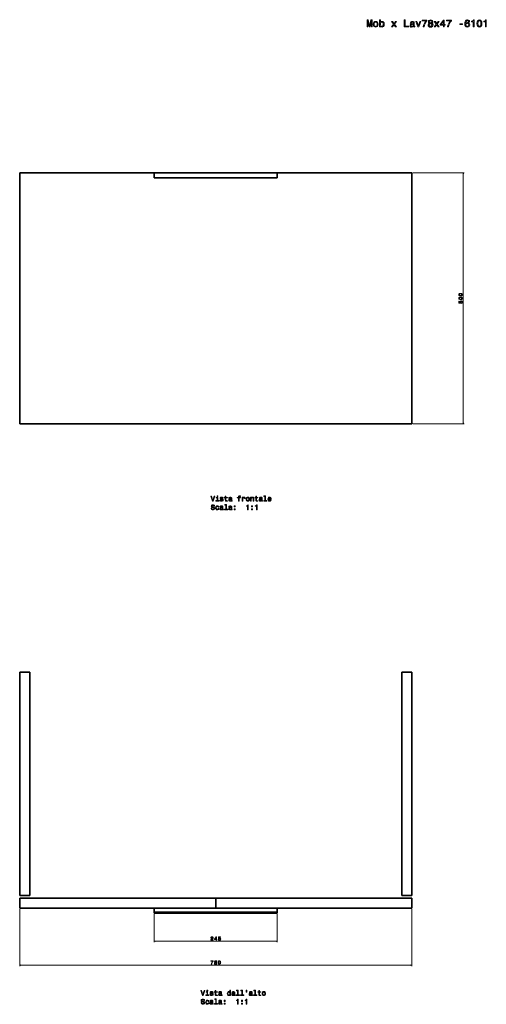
# Model space of a CAD drawing. Extents: x 198 to 2187, y -73 to 1888.
# Tile 1 of 2: x 198 to 1126, y -73 to 1888. Entities that reach past the tile are written whole.
import ezdxf

# ---------------------------------------------------------------- set-up
doc = ezdxf.new("R2010")
doc.units = 0

msp = doc.modelspace()

# ---------------------------------------------------------------- linework, layer by layer
at = {"color": 7, "lineweight": 35}
for p, q in [((587.5, 1583.2), (197.5, 1583.2)), ((587.5, 1583.2), (197.5, 1583.2)), ((197.5, 1583.2), (197.5, 1083.2)), ((197.5, 1083.2), (197.5, 1583.2)), ((197.5, 1583.2), (587.5, 1583.2)), ((197.5, 1583.2), (217.5, 1583.2)), ((217.5, 1583.2), (197.5, 1583.2)), ((710, 1583.2), (465, 1583.2)), ((465, 1583.2), (710, 1583.2)), ((710, 1583.2), (465, 1583.2)), ((465, 1573.2), (710, 1573.2)), ((710, 1573.2), (465, 1573.2)), ((977.5, 1583.2), (587.5, 1583.2)), ((977.5, 1583.2), (587.5, 1583.2)), ((587.5, 1583.2), (977.5, 1583.2)), ((957.5, 1583.2), (977.5, 1583.2)), ((977.5, 1583.2), (957.5, 1583.2)), ((977.5, 1083.2), (977.5, 1583.2)), ((977.5, 1083.2), (977.5, 1583.2)), ((977.5, 1583.2), (977.5, 1083.2)), ((977.5, 1583.2), (977.5, 1083.2)), ((977.5, 1083.2), (977.5, 1583.2)), ((587.5, 1083.2), (197.5, 1083.2)), ((197.5, 1083.2), (587.5, 1083.2)), ((977.5, 1083.2), (587.5, 1083.2)), ((587.5, 1083.2), (977.5, 1083.2)), ((197.5, 588.6), (197.5, 143.6)), ((197.5, 143.6), (197.5, 588.6)), ((197.5, 588.6), (217.5, 588.6)), ((217.5, 588.6), (197.5, 588.6)), ((217.5, 143.6), (217.5, 588.6)), ((217.5, 143.6), (217.5, 588.6)), ((217.5, 588.6), (217.5, 143.6)), ((957.5, 588.6), (957.5, 143.6)), ((957.5, 143.6), (957.5, 588.6)), ((957.5, 588.6), (977.5, 588.6)), ((977.5, 588.6), (957.5, 588.6)), ((977.5, 143.6), (977.5, 588.6)), ((977.5, 143.6), (977.5, 588.6)), ((977.5, 588.6), (977.5, 143.6)), ((197.5, 143.6), (217.5, 143.6)), ((197.5, 143.6), (217.5, 143.6)), ((217.5, 143.6), (197.5, 143.6)), ((197.5, 138.6), (197.5, 118.6)), ((587.5, 138.6), (197.5, 138.6)), ((197.5, 138.6), (587.5, 138.6)), ((197.5, 118.6), (197.5, 138.6)), ((977.5, 138.6), (587.5, 138.6)), ((587.5, 138.6), (587.5, 118.6)), ((587.5, 138.6), (977.5, 138.6)), ((587.5, 118.6), (587.5, 138.6)), ((957.5, 143.6), (977.5, 143.6)), ((957.5, 143.6), (977.5, 143.6)), ((977.5, 143.6), (957.5, 143.6)), ((977.5, 118.6), (977.5, 138.6)), ((977.5, 118.6), (977.5, 138.6)), ((977.5, 138.6), (977.5, 118.6)), ((197.5, 118.6), (465, 118.6)), ((197.5, 118.6), (587.5, 118.6)), ((587.5, 118.6), (197.5, 118.6)), ((710, 118.6), (465, 118.6)), ((465, 118.6), (710, 118.6)), ((587.5, 118.6), (977.5, 118.6)), ((977.5, 118.6), (587.5, 118.6)), ((710, 118.6), (977.5, 118.6)), ((710, 110.6), (465, 110.6)), ((465, 110.6), (710, 110.6)), ((710, 108.6), (465, 108.6)), ((465, 108.6), (710, 108.6)), ((465, 108.6), (710, 108.6))]:
    msp.add_line(p, q, dxfattribs=at)
at = {"color": 7, "lineweight": 35, "ltscale": 0.25}
for p, q in [((465, 1573.2), (465, 1583.2)), ((465, 1583.2), (465, 1573.2)), ((710, 1583.2), (710, 1573.2)), ((710, 1573.2), (710, 1583.2)), ((710, 108.6), (710, 118.6))]:
    msp.add_line(p, q, dxfattribs=at)
at = {"color": 7, "lineweight": 35, "ltscale": 0.05}
for p, q in [((710, 1581.2), (710, 1583.2)), ((465, 108.6), (465, 110.6)), ((465, 110.6), (465, 108.6)), ((710, 110.6), (710, 108.6)), ((710, 108.6), (710, 110.6))]:
    msp.add_line(p, q, dxfattribs=at)
at = {"color": 7, "lineweight": 35, "ltscale": 0.2}
for p, q in [((710, 1573.2), (710, 1581.2)), ((465, 110.6), (465, 118.6)), ((465, 118.6), (465, 110.6)), ((710, 118.6), (710, 110.6)), ((710, 110.6), (710, 118.6))]:
    msp.add_line(p, q, dxfattribs=at)
at = {"color": 7, "lineweight": 13}
for p, q in [((979.5, 1583.2), (1082.1, 1583.2)), ((1080.1, 1583.2), (1080.1, 1083.2)), ((979.5, 1083.2), (1082.1, 1083.2)), ((197.5, 116.6), (197.5, 3)), ((465, 106.6), (465, 50.6)), ((710, 106.6), (710, 50.6)), ((977.5, 116.6), (977.5, 3)), ((465, 52.6), (710, 52.6)), ((197.5, 5), (977.5, 5))]:
    msp.add_line(p, q, dxfattribs=at)
for points in [[(888.6, 1873.8), (890.1, 1873.8), (890.1, 1886.5), (892.7, 1873.8), (894.5, 1873.8), (897.1, 1886.5), (897.1, 1873.8), (898.6, 1873.8), (898.6, 1887.8), (896.2, 1887.8), (893.6, 1875.5), (891, 1887.8), (888.6, 1887.8)], [(901, 1879.2), (901.4, 1876.7), (902.3, 1874.9), (903.8, 1873.8), (905.7, 1873.4), (907.7, 1873.8), (909.2, 1874.9), (910.1, 1876.7), (910.4, 1879.2), (910.1, 1881.7), (909.2, 1883.5), (907.7, 1884.6), (905.7, 1885), (903.8, 1884.6), (902.3, 1883.5), (901.4, 1881.7)], [(902.9, 1879.2), (903, 1881), (903.6, 1882.4), (904.5, 1883.2), (905.7, 1883.4), (907, 1883.2), (907.9, 1882.4), (908.4, 1881), (908.6, 1879.2), (908.4, 1877.4), (907.9, 1876.1), (907, 1875.3), (905.7, 1875), (904.5, 1875.3), (903.6, 1876.1), (903, 1877.4)], [(915.4, 1875.5), (916.7, 1873.9), (918.5, 1873.4), (920.2, 1873.8), (921.5, 1875), (922.4, 1876.8), (922.7, 1879.2), (922.4, 1881.7), (921.5, 1883.5), (920.2, 1884.6), (918.5, 1885), (916.7, 1884.5), (916, 1883.8), (915.4, 1883), (915.4, 1888.3), (913.6, 1888.3), (913.6, 1873.8), (915.4, 1873.8)], [(920.9, 1879.2), (920.7, 1877.4), (920.1, 1876.1), (919.3, 1875.3), (918.2, 1875), (917, 1875.3), (916.1, 1876.1), (915.6, 1877.4), (915.4, 1879.2), (915.6, 1881), (916.1, 1882.4), (917, 1883.1), (918.2, 1883.4), (919.3, 1883.1), (920.1, 1882.3), (920.7, 1881)], [(939.3, 1873.8), (942.1, 1878), (944.9, 1873.8), (947.1, 1873.8), (943.2, 1879.4), (946.9, 1884.6), (944.8, 1884.6), (942.2, 1880.7), (939.5, 1884.6), (937.4, 1884.6), (941, 1879.4), (937.2, 1873.8)], [(962.4, 1873.8), (971.4, 1873.8), (971.4, 1875.5), (964.2, 1875.5), (964.2, 1887.8), (962.4, 1887.8)], [(980.9, 1875.2), (980.9, 1875.2), (981, 1874.5), (981.3, 1874), (982.5, 1873.6), (983.5, 1873.8), (983.5, 1875.1), (983.1, 1875.1), (982.5, 1875.3), (982.4, 1876.1), (982.4, 1881.8), (982.2, 1883.2), (981.5, 1884.2), (980.3, 1884.8), (978.5, 1885), (976.8, 1884.8), (975.6, 1884.1), (974.8, 1883), (974.5, 1881.6), (974.5, 1881.5), (976.1, 1881.5), (976.3, 1882.3), (976.7, 1882.9), (977.4, 1883.3), (978.5, 1883.4), (979.5, 1883.3), (980.2, 1883), (980.6, 1882.5), (980.7, 1881.8), (980.6, 1880.9), (980.3, 1880.5), (979.5, 1880.3), (978, 1880.2), (976.3, 1879.8), (975, 1879.1), (974.3, 1878.1), (974.1, 1876.6), (974.3, 1875.3), (974.9, 1874.3), (975.9, 1873.7), (977.3, 1873.5), (979.2, 1873.9)], [(989.8, 1873.8), (991.7, 1873.8), (995.7, 1884.6), (993.8, 1884.6), (990.8, 1875.9), (987.7, 1884.6), (985.8, 1884.6)], [(1000.1, 1873.8), (1002.1, 1873.8), (1002.8, 1877.1), (1004, 1880.2), (1005.6, 1883.1), (1007.8, 1885.8), (1007.8, 1887.5), (998.2, 1887.5), (998.2, 1885.7), (1005.8, 1885.7), (1003.6, 1882.9), (1001.9, 1880.1), (1000.8, 1877.1)], [(1012.5, 1881.3), (1011.5, 1880.8), (1010.8, 1880), (1010.4, 1879), (1010.2, 1877.8), (1010.5, 1876), (1011.5, 1874.6), (1013, 1873.7), (1015, 1873.4), (1017.1, 1873.7), (1018.6, 1874.6), (1019.5, 1876), (1019.9, 1877.8), (1019.7, 1879), (1019.3, 1880), (1018.5, 1880.8), (1017.5, 1881.3), (1018.3, 1881.8), (1018.9, 1882.5), (1019.3, 1883.3), (1019.4, 1884.3), (1019.1, 1885.7), (1018.2, 1886.9), (1016.8, 1887.6), (1015, 1887.9), (1013.2, 1887.6), (1011.8, 1886.9), (1011, 1885.7), (1010.7, 1884.3), (1010.8, 1883.3), (1011.1, 1882.5)], [(1012.6, 1884.1), (1012.8, 1885), (1013.2, 1885.7), (1014, 1886.1), (1015, 1886.3), (1016, 1886.1), (1016.8, 1885.7), (1017.3, 1885), (1017.5, 1884.1), (1017.3, 1883.2), (1016.8, 1882.5), (1016, 1882.1), (1015, 1881.9), (1014, 1882.1), (1013.2, 1882.5), (1012.8, 1883.2)], [(1024.3, 1873.8), (1027.1, 1878), (1029.9, 1873.8), (1032.1, 1873.8), (1028.2, 1879.4), (1031.9, 1884.6), (1029.8, 1884.6), (1027.2, 1880.7), (1024.5, 1884.6), (1022.4, 1884.6), (1026, 1879.4), (1022.2, 1873.8)], [(1040.4, 1873.8), (1042.3, 1873.8), (1042.3, 1877.3), (1044.2, 1877.3), (1044.2, 1878.9), (1042.3, 1878.9), (1042.3, 1887.5), (1040.4, 1887.5), (1034.3, 1879), (1034.3, 1877.3), (1040.4, 1877.3)], [(1036, 1878.9), (1040.4, 1885.2), (1040.4, 1878.9)], [(1048.7, 1873.8), (1050.7, 1873.8), (1051.4, 1877.1), (1052.5, 1880.2), (1054.2, 1883.1), (1056.4, 1885.8), (1056.4, 1887.5), (1046.7, 1887.5), (1046.7, 1885.7), (1054.4, 1885.7), (1052.2, 1882.9), (1050.5, 1880.1), (1049.4, 1877.1)], [(1092.7, 1884), (1092.4, 1885.7), (1091.5, 1886.9), (1090.1, 1887.6), (1088.3, 1887.9), (1087.1, 1887.8), (1086.1, 1887.4), (1085.2, 1886.8), (1084.4, 1885.9), (1083.8, 1884.8), (1083.4, 1883.4), (1083.1, 1881.8), (1083, 1880), (1083.3, 1877.2), (1084.3, 1875.1), (1085.9, 1873.8), (1088.1, 1873.4), (1090.1, 1873.8), (1091.6, 1874.7), (1092.5, 1876.2), (1092.9, 1878.1), (1092.5, 1880), (1091.6, 1881.5), (1090.2, 1882.4), (1088.4, 1882.7), (1086.5, 1882.3), (1085, 1881.2), (1085.3, 1883.4), (1086, 1885), (1087, 1885.9), (1088.3, 1886.3), (1089.4, 1886.1), (1090.1, 1885.7), (1090.6, 1885), (1090.9, 1884)], [(1099.7, 1873.8), (1101.5, 1873.8), (1101.5, 1887.9), (1100.1, 1887.9), (1099.8, 1886.7), (1099.1, 1885.8), (1097.9, 1885.4), (1096.4, 1885.2), (1096.4, 1883.8), (1099.7, 1883.8)], [(1107.3, 1880.6), (1107.6, 1877.5), (1108.6, 1875.2), (1110.1, 1873.8), (1112.2, 1873.4), (1114.3, 1873.8), (1115.8, 1875.2), (1116.7, 1877.5), (1117, 1880.6), (1116.7, 1883.8), (1116.3, 1885), (1115.8, 1886.1), (1114.3, 1887.4), (1112.2, 1887.9), (1110.1, 1887.4), (1108.6, 1886), (1107.6, 1883.8)], [(1109.3, 1880.6), (1109.4, 1883.1), (1109.9, 1884.8), (1110.8, 1885.9), (1112.2, 1886.2), (1113.5, 1885.9), (1114.4, 1884.8), (1114.9, 1883.1), (1115.1, 1880.6), (1114.9, 1878.2), (1114.4, 1876.4), (1113.5, 1875.4), (1112.2, 1875.1), (1110.8, 1875.4), (1109.9, 1876.4), (1109.4, 1878.2)], [(1124, 1873.8), (1125.8, 1873.8), (1125.8, 1887.9), (1124.4, 1887.9), (1124.1, 1886.7), (1123.3, 1885.8), (1122.2, 1885.4), (1120.7, 1885.2), (1120.7, 1883.8), (1124, 1883.8)], [(980.7, 1877.6), (980.4, 1876.5), (979.8, 1875.7), (978.8, 1875.2), (977.6, 1875), (976.8, 1875.1), (976.3, 1875.5), (976, 1876), (975.9, 1876.8), (975.9, 1877.5), (976.3, 1878), (977.6, 1878.6), (979.2, 1878.8), (980.7, 1879.3)], [(1012.2, 1877.9), (1012.3, 1878.9), (1012.9, 1879.7), (1013.8, 1880.3), (1015, 1880.4), (1016.2, 1880.3), (1017.1, 1879.7), (1017.7, 1878.9), (1017.9, 1877.9), (1017.7, 1876.7), (1017.1, 1875.8), (1016.2, 1875.3), (1015, 1875.1), (1013.8, 1875.3), (1012.9, 1875.8), (1012.3, 1876.7)], [(1073.3, 1878.4), (1078.2, 1878.4), (1078.2, 1880), (1073.3, 1880)], [(1090.9, 1878.1), (1090.7, 1876.8), (1090.1, 1875.8), (1089.2, 1875.2), (1088.1, 1875), (1086.9, 1875.2), (1086, 1875.8), (1085.4, 1876.8), (1085.2, 1878.1), (1085.4, 1879.3), (1086, 1880.3), (1086.9, 1880.9), (1088.2, 1881.1), (1089.3, 1880.9), (1090.1, 1880.3), (1090.7, 1879.3)], [(1074.7, 1338.3), (1076.2, 1338.4), (1077.4, 1338.9), (1078.1, 1339.7), (1078.3, 1340.7), (1078.1, 1341.7), (1077.4, 1342.5), (1076.2, 1343), (1074.7, 1343.1), (1073.1, 1343), (1072.5, 1342.8), (1071.9, 1342.5), (1071.3, 1341.7), (1071, 1340.7), (1071.3, 1339.7), (1072, 1338.9), (1073.1, 1338.4)], [(1074.7, 1330.8), (1076.2, 1331), (1077.4, 1331.4), (1078.1, 1332.2), (1078.3, 1333.2), (1078.1, 1334.3), (1077.4, 1335), (1076.2, 1335.5), (1074.7, 1335.7), (1073.1, 1335.5), (1072.5, 1335.3), (1071.9, 1335), (1071.3, 1334.3), (1071, 1333.2), (1071.3, 1332.2), (1072, 1331.4), (1073.1, 1331)], [(1074.7, 1339.2), (1073.4, 1339.3), (1072.6, 1339.6), (1072, 1340), (1071.9, 1340.7), (1072, 1341.4), (1072.6, 1341.8), (1073.4, 1342.1), (1074.7, 1342.2), (1075.9, 1342.1), (1076.8, 1341.8), (1077.3, 1341.4), (1077.5, 1340.7), (1077.3, 1340), (1076.8, 1339.6), (1075.9, 1339.3)], [(1074.7, 1331.8), (1073.4, 1331.8), (1072.6, 1332.1), (1072, 1332.6), (1071.9, 1333.2), (1072, 1333.9), (1072.6, 1334.3), (1073.4, 1334.6), (1074.7, 1334.7), (1075.9, 1334.6), (1076.8, 1334.3), (1077.3, 1333.9), (1077.5, 1333.2), (1077.3, 1332.6), (1076.8, 1332.1), (1075.9, 1331.8)], [(1076.3, 1323.3), (1077.1, 1323.5), (1077.7, 1324), (1078.1, 1324.7), (1078.3, 1325.6), (1078.1, 1326.6), (1077.6, 1327.4), (1076.8, 1327.9), (1075.8, 1328.1), (1074.9, 1328), (1074.1, 1327.5), (1073.7, 1326.7), (1073.5, 1325.7), (1073.6, 1325), (1073.9, 1324.4), (1072.1, 1324.7), (1072.1, 1327.8), (1071.2, 1327.8), (1071.2, 1324), (1074.9, 1323.5), (1074.9, 1324.3), (1074.5, 1324.8), (1074.3, 1325.6), (1074.4, 1326.2), (1074.7, 1326.7), (1075.2, 1327), (1075.9, 1327.2), (1076.5, 1327), (1077, 1326.7), (1077.3, 1326.2), (1077.4, 1325.6), (1077.3, 1325.1), (1077.1, 1324.6), (1076.7, 1324.3), (1076.3, 1324.2)], [(584.4, 939.4), (581.9, 930.9), (579.3, 939.4), (577.9, 939.4), (581.1, 929.4), (582.6, 929.4), (585.7, 939.4)], [(579.6, 915.4), (578.3, 915.4), (578.6, 913.8), (579.3, 912.7), (580.4, 912), (581.9, 911.8), (583.4, 912), (584.5, 912.7), (585.2, 913.7), (585.4, 915), (585.2, 916.2), (584.6, 916.9), (583.6, 917.4), (582.3, 917.8), (581.2, 918.1), (580.5, 918.4), (580.1, 918.8), (579.9, 919.6), (580.1, 920.2), (580.4, 920.7), (581, 921), (581.8, 921.2), (582.6, 921), (583.2, 920.6), (583.7, 920), (583.9, 919.1), (585.2, 919.1), (585.2, 919.1), (584.9, 920.5), (584.3, 921.5), (583.2, 922.1), (581.8, 922.3), (580.5, 922.1), (579.5, 921.5), (578.8, 920.6), (578.6, 919.4), (578.8, 918.3), (579.3, 917.6), (580.2, 917.1), (581.4, 916.7), (582.5, 916.4), (583.4, 916), (583.9, 915.6), (584.1, 914.8), (584, 914.1), (583.5, 913.5), (582.8, 913.1), (581.9, 913), (581, 913.2), (580.2, 913.6), (579.7, 914.4)], [(591.4, 930.4), (591.4, 936.8), (588.2, 936.8), (588.2, 935.8), (590.2, 935.8), (590.2, 930.4), (587.6, 930.4), (587.6, 929.4), (594.1, 929.4), (594.1, 930.4)], [(591.5, 939.7), (590.1, 939.7), (590.1, 938.3), (591.5, 938.3)], [(600, 933.9), (598.8, 934.2), (597.9, 934.5), (597.6, 935.2), (597.7, 935.6), (598, 936), (598.5, 936.2), (599.2, 936.3), (599.8, 936.2), (600.4, 935.9), (600.7, 935.5), (600.9, 935), (602.1, 935), (602.1, 935.1), (601.9, 936), (601.3, 936.7), (600.4, 937.2), (599.2, 937.4), (597.9, 937.2), (597, 936.7), (596.5, 936), (596.3, 935.1), (596.4, 934.3), (596.8, 933.6), (597.5, 933.2), (598.5, 932.9), (599.9, 932.6), (600.8, 932.2), (601, 931.9), (601.1, 931.5), (600.9, 931), (600.6, 930.5), (600, 930.3), (599.3, 930.2), (598.5, 930.3), (597.9, 930.6), (597.5, 931.1), (597.4, 931.8), (596.1, 931.8), (596.3, 930.6), (596.9, 929.8), (597.9, 929.3), (599.2, 929.1), (600.5, 929.3), (601.5, 929.8), (602.1, 930.6), (602.3, 931.6), (602.2, 932.5), (601.7, 933.2), (601, 933.6)], [(606.6, 935.8), (606.6, 931.9), (606.7, 930.6), (607.1, 929.8), (607.9, 929.3), (609.3, 929.1), (610.8, 929.2), (610.8, 930.2), (609.7, 930.2), (608.7, 930.3), (608.1, 930.6), (607.9, 931.2), (607.9, 932.1), (607.9, 935.8), (610.8, 935.8), (610.8, 936.8), (607.9, 936.8), (607.9, 939.1), (606.6, 939.1), (606.6, 936.8), (604.4, 936.8), (604.4, 935.8)], [(607.4, 921.4), (607.4, 913.1), (604.8, 913.1), (604.8, 912.1), (611.3, 912.1), (611.3, 913.1), (608.7, 913.1), (608.7, 922.4), (605.4, 922.4), (605.4, 921.4)], [(618.2, 930.4), (618.2, 930.3), (618.2, 929.8), (618.5, 929.5), (619.4, 929.2), (620.1, 929.3), (620.1, 930.3), (619.8, 930.3), (619.4, 930.4), (619.3, 931), (619.3, 935), (619.1, 936.1), (618.6, 936.8), (617.7, 937.2), (616.5, 937.4), (615.3, 937.2), (614.4, 936.7), (613.8, 935.9), (613.6, 934.9), (613.6, 934.8), (614.8, 934.8), (614.9, 935.4), (615.2, 935.9), (615.7, 936.1), (616.5, 936.2), (617.2, 936.2), (617.7, 936), (618, 935.6), (618.1, 935.1), (618, 934.5), (617.8, 934.2), (617.2, 934), (616.1, 933.9), (614.9, 933.6), (614, 933.2), (613.5, 932.5), (613.3, 931.4), (613.5, 930.4), (613.9, 929.7), (614.6, 929.3), (615.6, 929.1), (617, 929.4)], [(618, 932.1), (617.9, 931.3), (617.4, 930.7), (616.7, 930.4), (615.9, 930.2), (615.3, 930.3), (614.9, 930.5), (614.7, 930.9), (614.6, 931.5), (614.7, 932), (614.9, 932.4), (615.8, 932.8), (617, 932.9), (618, 933.3)], [(632.7, 935.8), (632.7, 929.4), (634, 929.4), (634, 935.8), (636.8, 935.8), (636.8, 936.8), (634, 936.8), (634, 937.3), (634.1, 937.9), (634.4, 938.3), (634.9, 938.5), (635.8, 938.6), (636.8, 938.5), (636.8, 939.6), (635.5, 939.7), (634.2, 939.6), (633.4, 939.2), (632.8, 938.5), (632.7, 937.5), (632.7, 936.8), (630.4, 936.8), (630.4, 935.8)], [(640.1, 929.4), (641.3, 929.4), (641.3, 933.8), (641.5, 934.8), (641.9, 935.6), (642.5, 936.1), (643.3, 936.2), (644, 936.1), (644.5, 935.8), (644.7, 935.3), (644.8, 934.7), (646.1, 934.7), (646, 935.9), (645.5, 936.7), (644.7, 937.2), (643.6, 937.4), (642.9, 937.3), (642.2, 937), (641.7, 936.5), (641.2, 935.8), (641.2, 937.1), (640.1, 937.1)], [(647.9, 933.2), (648.1, 931.5), (648.8, 930.2), (649.8, 929.4), (651.3, 929.1), (652.7, 929.4), (653.7, 930.1), (654.4, 931.4), (654.6, 933.2), (654.4, 935), (653.7, 936.3), (652.7, 937.1), (651.3, 937.4), (649.8, 937.1), (648.8, 936.3), (648.1, 935)], [(651, 912.1), (652.3, 912.1), (652.3, 922.1), (651.3, 922.1), (651.1, 921.3), (650.5, 920.7), (649.8, 920.3), (648.7, 920.2), (648.7, 919.2), (651, 919.2)], [(649.2, 933.2), (649.3, 934.5), (649.7, 935.5), (650.4, 936), (651.3, 936.2), (652.1, 936), (652.8, 935.5), (653.2, 934.5), (653.3, 933.2), (653.2, 931.9), (652.8, 931), (652.1, 930.4), (651.3, 930.2), (650.4, 930.4), (649.7, 931), (649.3, 931.9)], [(656.9, 929.4), (658.2, 929.4), (658.2, 933.8), (658.3, 934.8), (658.8, 935.6), (659.4, 936.1), (660.3, 936.2), (661, 936.1), (661.4, 935.7), (661.6, 935), (661.7, 934.2), (661.7, 929.4), (663, 929.4), (663, 934.4), (662.9, 935.5), (662.6, 936.3), (661.8, 937.1), (660.5, 937.4), (659.7, 937.3), (659.1, 937), (658.6, 936.5), (658.2, 935.9), (658.2, 937.1), (656.9, 937.1)], [(667.3, 935.8), (667.3, 931.9), (667.4, 930.6), (667.8, 929.8), (668.6, 929.3), (670, 929.1), (671.5, 929.2), (671.5, 930.2), (670.4, 930.2), (669.4, 930.3), (668.9, 930.6), (668.6, 931.2), (668.6, 932.1), (668.6, 935.8), (671.5, 935.8), (671.5, 936.8), (668.6, 936.8), (668.6, 939.1), (667.3, 939.1), (667.3, 936.8), (665.1, 936.8), (665.1, 935.8)], [(668.3, 912.1), (669.7, 912.1), (669.7, 922.1), (668.7, 922.1), (668.4, 921.3), (667.9, 920.7), (667.1, 920.3), (666, 920.2), (666, 919.2), (668.3, 919.2)], [(678.9, 930.4), (678.9, 930.3), (679, 929.8), (679.2, 929.5), (680.1, 929.2), (680.8, 929.3), (680.8, 930.3), (680.5, 930.3), (680.1, 930.4), (680, 931), (680, 935), (679.8, 936.1), (679.3, 936.8), (678.5, 937.2), (677.2, 937.4), (676, 937.2), (675.1, 936.7), (674.6, 935.9), (674.4, 934.9), (674.4, 934.8), (675.5, 934.8), (675.6, 935.4), (675.9, 935.9), (676.4, 936.1), (677.2, 936.2), (677.9, 936.2), (678.4, 936), (678.7, 935.6), (678.8, 935.1), (678.7, 934.5), (678.5, 934.2), (677.9, 934), (676.8, 933.9), (675.6, 933.6), (674.7, 933.2), (674.2, 932.5), (674.1, 931.4), (674.2, 930.4), (674.6, 929.7), (675.4, 929.3), (676.4, 929.1), (677.7, 929.4)], [(678.7, 932.1), (678.6, 931.3), (678.1, 930.7), (677.4, 930.4), (676.6, 930.2), (676, 930.3), (675.6, 930.5), (675.4, 930.9), (675.3, 931.5), (675.4, 932), (675.6, 932.4), (676.5, 932.8), (677.7, 932.9), (678.7, 933.3)], [(685.5, 938.6), (685.5, 930.4), (682.9, 930.4), (682.9, 929.4), (689.4, 929.4), (689.4, 930.4), (686.8, 930.4), (686.8, 939.7), (683.5, 939.7), (683.5, 938.6)], [(692.8, 932.9), (697.8, 932.9), (697.8, 933.4), (697.6, 935.1), (697, 936.3), (696, 937.1), (694.6, 937.4), (693.3, 937.1), (692.3, 936.3), (691.7, 935), (691.4, 933.2), (691.6, 931.5), (692.3, 930.2), (693.3, 929.4), (694.6, 929.1), (695.7, 929.3), (696.6, 929.8), (697.3, 930.5), (697.7, 931.6), (696.4, 931.6), (696.2, 931), (695.8, 930.6), (694.7, 930.2), (693.9, 930.4), (693.3, 930.9), (692.9, 931.7), (692.8, 932.8)], [(692.8, 933.9), (692.9, 934.9), (693.3, 935.7), (693.9, 936.1), (694.7, 936.3), (695.4, 936.1), (696, 935.7), (696.4, 934.9), (696.5, 933.9)], [(592.5, 917.3), (593.7, 917.3), (593.5, 918.4), (592.9, 919.3), (591.9, 919.9), (590.6, 920.1), (589.3, 919.8), (588.2, 919), (587.5, 917.7), (587.3, 915.9), (587.5, 914.2), (588.2, 912.9), (589.2, 912.1), (590.6, 911.8), (591.8, 912), (592.8, 912.6), (593.5, 913.6), (593.7, 914.8), (592.5, 914.8), (592.3, 914), (591.9, 913.4), (591.3, 913.1), (590.6, 912.9), (589.8, 913.1), (589.1, 913.7), (588.7, 914.6), (588.6, 916), (588.7, 917.3), (589.1, 918.2), (589.8, 918.8), (590.6, 919), (591.4, 918.8), (591.9, 918.5), (592.3, 918)], [(600.8, 913.1), (600.8, 913), (600.9, 912.6), (601.1, 912.2), (602, 911.9), (602.7, 912), (602.7, 913), (602.4, 913), (602, 913.2), (601.9, 913.7), (601.9, 917.8), (601.8, 918.8), (601.3, 919.5), (600.4, 919.9), (599.2, 920.1), (597.9, 919.9), (597, 919.4), (596.5, 918.7), (596.3, 917.7), (596.3, 917.6), (597.4, 917.6), (597.5, 918.2), (597.9, 918.6), (598.4, 918.9), (599.1, 919), (599.8, 918.9), (600.3, 918.7), (600.6, 918.3), (600.7, 917.8), (600.7, 917.2), (600.4, 916.9), (599.9, 916.7), (598.8, 916.6), (597.5, 916.4), (596.7, 915.9), (596.1, 915.2), (596, 914.1), (596.1, 913.2), (596.6, 912.5), (597.3, 912), (598.3, 911.8), (599.6, 912.1)], [(600.7, 914.8), (600.5, 914), (600, 913.5), (599.4, 913.1), (598.5, 913), (598, 913), (597.6, 913.3), (597.3, 913.7), (597.3, 914.2), (597.3, 914.7), (597.5, 915.1), (598.5, 915.5), (599.6, 915.7), (600.7, 916)], [(618.2, 913.1), (618.2, 913), (618.2, 912.6), (618.5, 912.2), (619.4, 911.9), (620.1, 912), (620.1, 913), (619.8, 913), (619.4, 913.2), (619.3, 913.7), (619.3, 917.8), (619.1, 918.8), (618.6, 919.5), (617.7, 919.9), (616.5, 920.1), (615.3, 919.9), (614.4, 919.4), (613.8, 918.7), (613.6, 917.7), (613.6, 917.6), (614.8, 917.6), (614.9, 918.2), (615.2, 918.6), (615.7, 918.9), (616.5, 919), (617.2, 918.9), (617.7, 918.7), (618, 918.3), (618.1, 917.8), (618, 917.2), (617.8, 916.9), (617.2, 916.7), (616.1, 916.6), (614.9, 916.4), (614, 915.9), (613.5, 915.2), (613.3, 914.1), (613.5, 913.2), (613.9, 912.5), (614.6, 912), (615.6, 911.8), (617, 912.1)], [(618, 914.8), (617.9, 914), (617.4, 913.5), (616.7, 913.1), (615.9, 913), (615.3, 913), (614.9, 913.3), (614.7, 913.7), (614.6, 914.2), (614.7, 914.7), (614.9, 915.1), (615.8, 915.5), (617, 915.7), (618, 916)], [(624.2, 917.7), (626.2, 917.7), (626.2, 919.8), (624.2, 919.8)], [(624.2, 912.1), (626.2, 912.1), (626.2, 914.2), (624.2, 914.2)], [(658.9, 917.7), (660.9, 917.7), (660.9, 919.8), (658.9, 919.8)], [(658.9, 912.1), (660.9, 912.1), (660.9, 914.2), (658.9, 914.2)], [(577.6, 54.6), (582.4, 54.6), (582.4, 55.5), (578.6, 55.5), (578.8, 56), (579.2, 56.3), (580.3, 57.1), (580.9, 57.4), (581.6, 57.8), (582, 58.3), (582.3, 58.9), (582.4, 59.6), (582.2, 60.4), (581.8, 61.1), (581, 61.5), (580.1, 61.7), (579.1, 61.5), (578.4, 61), (577.9, 60.3), (577.8, 59.3), (577.8, 59.1), (578.7, 59.1), (578.7, 59.2), (578.8, 59.9), (579, 60.4), (579.5, 60.7), (580, 60.8), (580.6, 60.7), (581.1, 60.5), (581.3, 60.1), (581.4, 59.6), (581.4, 59.1), (581.2, 58.7), (580.9, 58.4), (580.4, 58.1), (579.8, 57.8), (578.8, 57.1), (578.1, 56.5), (577.7, 55.7), (577.6, 54.6)], [(588.1, 54.6), (589, 54.6), (589, 56.3), (590, 56.3), (590, 57.2), (589, 57.2), (589, 61.5), (588.1, 61.5), (585, 57.2), (585, 56.3), (588.1, 56.3)], [(585.8, 57.2), (588.1, 60.3), (588.1, 57.2)], [(592.5, 56.4), (592.7, 55.6), (593.2, 55), (593.9, 54.6), (594.9, 54.4), (595.9, 54.6), (596.7, 55.1), (597.2, 55.9), (597.4, 56.9), (597.2, 57.8), (596.7, 58.6), (596, 59), (595, 59.2), (594.2, 59.1), (593.6, 58.7), (593.9, 60.6), (597, 60.6), (597, 61.5), (593.3, 61.5), (592.7, 57.8), (593.5, 57.8), (594.1, 58.2), (594.8, 58.4), (595.5, 58.3), (596, 58), (596.3, 57.5), (596.4, 56.8), (596.3, 56.2), (596, 55.7), (595.5, 55.4), (594.8, 55.3), (594.3, 55.3), (593.9, 55.6), (593.6, 55.9), (593.4, 56.4)], [(578.7, 7), (579.7, 7), (580, 8.6), (580.6, 10.2), (581.4, 11.6), (582.5, 13), (582.5, 13.8), (577.7, 13.8), (577.7, 12.9), (581.5, 12.9), (580.4, 11.5), (579.6, 10.1), (579, 8.6)], [(586.3, 10.7), (585.8, 10.5), (585.4, 10.1), (585.2, 9.6), (585.1, 9), (585.3, 8.1), (585.7, 7.4), (586.5, 6.9), (587.5, 6.8), (588.5, 6.9), (589.3, 7.4), (589.8, 8.1), (589.9, 9), (589.9, 9.6), (589.6, 10.1), (589.3, 10.5), (588.8, 10.7), (589.2, 11), (589.5, 11.3), (589.6, 11.7), (589.7, 12.2), (589.5, 12.9), (589.1, 13.5), (588.4, 13.9), (587.5, 14), (586.6, 13.9), (585.9, 13.5), (585.5, 12.9), (585.3, 12.2), (585.4, 11.7), (585.6, 11.3)], [(586.1, 9), (586.2, 9.5), (586.5, 9.9), (586.9, 10.2), (587.5, 10.3), (588.1, 10.2), (588.6, 9.9), (588.9, 9.5), (589, 9), (588.9, 8.4), (588.6, 8), (588.1, 7.7), (587.5, 7.6), (586.9, 7.7), (586.5, 8), (586.2, 8.4)], [(586.3, 12.1), (586.4, 12.6), (586.6, 12.9), (587, 13.1), (587.5, 13.2), (588, 13.1), (588.4, 12.9), (588.7, 12.6), (588.7, 12.1), (588.7, 11.7), (588.4, 11.3), (588, 11.1), (587.5, 11), (587, 11.1), (586.6, 11.3), (586.4, 11.7)], [(592.6, 10.4), (592.7, 8.8), (593.2, 7.7), (593.9, 7), (595, 6.8), (596, 7), (596.8, 7.7), (597.3, 8.8), (597.4, 10.4), (597.3, 12), (597.1, 12.6), (596.8, 13.1), (596, 13.8), (595, 14), (593.9, 13.8), (593.2, 13.1), (592.7, 12)], [(593.5, 10.4), (593.6, 11.6), (593.9, 12.5), (594.3, 13), (595, 13.2), (595.7, 13), (596.1, 12.5), (596.4, 11.6), (596.4, 10.4), (596.4, 9.1), (596.1, 8.3), (595.7, 7.8), (595, 7.6), (594.3, 7.8), (593.9, 8.3), (593.6, 9.1)], [(564.4, -45.3), (561.9, -53.8), (559.3, -45.3), (557.9, -45.3), (561.1, -55.3), (562.6, -55.3), (565.7, -45.3)], [(571.4, -54.2), (571.4, -47.8), (568.2, -47.8), (568.2, -48.9), (570.2, -48.9), (570.2, -54.2), (567.6, -54.2), (567.6, -55.3), (574.1, -55.3), (574.1, -54.2)], [(571.5, -44.9), (570.1, -44.9), (570.1, -46.4), (571.5, -46.4)], [(580, -50.8), (578.8, -50.5), (577.9, -50.2), (577.6, -49.5), (577.7, -49), (578, -48.7), (578.5, -48.4), (579.2, -48.4), (579.8, -48.4), (580.4, -48.7), (580.7, -49.1), (580.9, -49.6), (582.1, -49.6), (582.1, -49.6), (581.9, -48.6), (581.3, -47.9), (580.4, -47.5), (579.2, -47.3), (577.9, -47.5), (577, -47.9), (576.5, -48.6), (576.3, -49.5), (576.4, -50.4), (576.8, -51), (577.5, -51.4), (578.5, -51.7), (579.9, -52.1), (580.8, -52.4), (581, -52.7), (581.1, -53.2), (580.9, -53.7), (580.6, -54.1), (580, -54.4), (579.3, -54.4), (578.5, -54.4), (577.9, -54.1), (577.5, -53.6), (577.4, -52.9), (576.1, -52.9), (576.3, -54), (576.9, -54.9), (577.9, -55.4), (579.2, -55.6), (580.5, -55.4), (581.5, -54.9), (582.1, -54.1), (582.3, -53), (582.2, -52.1), (581.7, -51.5), (581, -51.1)], [(586.6, -48.9), (586.6, -52.8), (586.7, -54), (587.1, -54.9), (587.9, -55.4), (589.3, -55.6), (590.8, -55.5), (590.8, -54.4), (589.7, -54.5), (588.7, -54.4), (588.1, -54), (587.9, -53.4), (587.9, -52.6), (587.9, -48.9), (590.8, -48.9), (590.8, -47.8), (587.9, -47.8), (587.9, -45.5), (586.6, -45.5), (586.6, -47.8), (584.4, -47.8), (584.4, -48.9)], [(598.2, -54.3), (598.2, -54.3), (598.2, -54.8), (598.5, -55.2), (599.4, -55.4), (600.1, -55.3), (600.1, -54.3), (599.8, -54.4), (599.4, -54.2), (599.3, -53.6), (599.3, -49.6), (599.1, -48.6), (598.6, -47.9), (597.7, -47.4), (596.5, -47.3), (595.3, -47.5), (594.4, -47.9), (593.8, -48.7), (593.6, -49.7), (593.6, -49.8), (594.8, -49.8), (594.9, -49.2), (595.2, -48.8), (595.7, -48.5), (596.5, -48.4), (597.2, -48.5), (597.7, -48.7), (598, -49.1), (598.1, -49.6), (598, -50.2), (597.8, -50.5), (597.2, -50.6), (596.1, -50.8), (594.9, -51), (594, -51.5), (593.5, -52.2), (593.3, -53.3), (593.5, -54.2), (593.9, -54.9), (594.6, -55.4), (595.6, -55.5), (597, -55.2)], [(598, -52.6), (597.9, -53.3), (597.4, -53.9), (596.7, -54.3), (595.9, -54.4), (595.3, -54.3), (594.9, -54.1), (594.7, -53.7), (594.6, -53.1), (594.7, -52.6), (594.9, -52.3), (595.8, -51.9), (597, -51.7), (598, -51.4)], [(615.7, -54.1), (615.7, -55.3), (616.9, -55.3), (616.9, -44.9), (615.7, -44.9), (615.7, -48.7), (614.7, -47.6), (614.1, -47.4), (613.5, -47.3), (612.2, -47.6), (611.3, -48.4), (610.7, -49.7), (610.4, -51.4), (610.7, -53.2), (611.3, -54.5), (612.2, -55.3), (613.5, -55.6), (614.1, -55.5), (614.7, -55.2)], [(613.7, -48.4), (614.5, -48.6), (615.1, -49.2), (615.5, -50.1), (615.7, -51.4), (615.5, -52.7), (615.1, -53.7), (614.5, -54.2), (613.7, -54.4), (612.9, -54.2), (612.3, -53.7), (611.9, -52.7), (611.7, -51.4), (611.9, -50.1), (612.3, -49.2), (612.9, -48.6)], [(624.2, -54.3), (624.2, -54.3), (624.3, -54.8), (624.5, -55.2), (625.4, -55.4), (626.1, -55.3), (626.1, -54.3), (625.8, -54.4), (625.4, -54.2), (625.3, -53.6), (625.3, -49.6), (625.1, -48.6), (624.6, -47.9), (623.8, -47.4), (622.5, -47.3), (621.3, -47.5), (620.4, -47.9), (619.9, -48.7), (619.7, -49.7), (619.7, -49.8), (620.8, -49.8), (620.9, -49.2), (621.2, -48.8), (621.7, -48.5), (622.5, -48.4), (623.2, -48.5), (623.7, -48.7), (624, -49.1), (624.1, -49.6), (624, -50.2), (623.8, -50.5), (623.2, -50.6), (622.1, -50.8), (620.9, -51), (620, -51.5), (619.5, -52.2), (619.4, -53.3), (619.5, -54.2), (619.9, -54.9), (620.7, -55.4), (621.7, -55.5), (623, -55.2)], [(624.1, -52.6), (623.9, -53.3), (623.4, -53.9), (622.7, -54.3), (621.9, -54.4), (621.3, -54.3), (620.9, -54.1), (620.7, -53.7), (620.6, -53.1), (620.7, -52.6), (620.9, -52.3), (621.8, -51.9), (623, -51.7), (624.1, -51.4)], [(630.8, -46), (630.8, -54.2), (628.2, -54.2), (628.2, -55.3), (634.7, -55.3), (634.7, -54.2), (632.1, -54.2), (632.1, -44.9), (628.8, -44.9), (628.8, -46)], [(639.5, -46), (639.5, -54.2), (636.9, -54.2), (636.9, -55.3), (643.3, -55.3), (643.3, -54.2), (640.7, -54.2), (640.7, -44.9), (637.5, -44.9), (637.5, -46)], [(648.1, -44.9), (648.1, -48.8), (649.1, -48.8), (649.1, -44.9)], [(658.9, -54.3), (658.9, -54.3), (659, -54.8), (659.2, -55.2), (660.1, -55.4), (660.8, -55.3), (660.8, -54.3), (660.5, -54.4), (660.1, -54.2), (660, -53.6), (660, -49.6), (659.8, -48.6), (659.3, -47.9), (658.5, -47.4), (657.2, -47.3), (656, -47.5), (655.1, -47.9), (654.6, -48.7), (654.4, -49.7), (654.4, -49.8), (655.5, -49.8), (655.6, -49.2), (655.9, -48.8), (656.4, -48.5), (657.2, -48.4), (657.9, -48.5), (658.4, -48.7), (658.7, -49.1), (658.8, -49.6), (658.7, -50.2), (658.5, -50.5), (657.9, -50.6), (656.8, -50.8), (655.6, -51), (654.7, -51.5), (654.2, -52.2), (654.1, -53.3), (654.2, -54.2), (654.6, -54.9), (655.4, -55.4), (656.4, -55.5), (657.7, -55.2)], [(658.7, -52.6), (658.6, -53.3), (658.1, -53.9), (657.4, -54.3), (656.6, -54.4), (656, -54.3), (655.6, -54.1), (655.4, -53.7), (655.3, -53.1), (655.4, -52.6), (655.6, -52.3), (656.5, -51.9), (657.7, -51.7), (658.7, -51.4)], [(665.5, -46), (665.5, -54.2), (662.9, -54.2), (662.9, -55.3), (669.4, -55.3), (669.4, -54.2), (666.8, -54.2), (666.8, -44.9), (663.5, -44.9), (663.5, -46)], [(673.3, -48.9), (673.3, -52.8), (673.4, -54), (673.8, -54.9), (674.6, -55.4), (676, -55.6), (677.5, -55.5), (677.5, -54.4), (676.4, -54.5), (675.4, -54.4), (674.9, -54), (674.7, -53.4), (674.6, -52.6), (674.6, -48.9), (677.5, -48.9), (677.5, -47.8), (674.6, -47.8), (674.6, -45.5), (673.3, -45.5), (673.3, -47.8), (671.2, -47.8), (671.2, -48.9)], [(679.9, -51.4), (680.2, -53.2), (680.8, -54.5), (681.9, -55.3), (683.3, -55.6), (684.7, -55.3), (685.8, -54.5), (686.4, -53.2), (686.7, -51.4), (686.4, -49.7), (685.8, -48.4), (684.7, -47.6), (683.3, -47.3), (681.9, -47.6), (680.8, -48.4), (680.2, -49.7)], [(681.2, -51.4), (681.4, -50.1), (681.8, -49.2), (682.4, -48.6), (683.3, -48.4), (684.2, -48.6), (684.8, -49.2), (685.2, -50.1), (685.4, -51.4), (685.2, -52.7), (684.8, -53.7), (684.2, -54.3), (683.3, -54.4), (682.4, -54.3), (681.8, -53.7), (681.4, -52.7)], [(559.6, -69.3), (558.3, -69.3), (558.6, -70.8), (559.3, -71.9), (560.4, -72.6), (561.9, -72.8), (563.4, -72.6), (564.5, -72), (565.2, -71), (565.4, -69.7), (565.2, -68.5), (564.6, -67.7), (563.6, -67.2), (562.3, -66.8), (561.2, -66.6), (560.5, -66.3), (560.1, -65.8), (559.9, -65.1), (560.1, -64.4), (560.4, -63.9), (561, -63.6), (561.8, -63.5), (562.6, -63.6), (563.2, -64), (563.7, -64.7), (563.9, -65.5), (565.2, -65.5), (565.2, -65.5), (564.9, -64.2), (564.3, -63.2), (563.2, -62.5), (561.8, -62.3), (560.5, -62.5), (559.5, -63.1), (558.8, -64.1), (558.6, -65.3), (558.8, -66.4), (559.3, -67.1), (560.2, -67.6), (561.4, -68), (562.5, -68.3), (563.4, -68.6), (563.9, -69.1), (564.1, -69.8), (564, -70.6), (563.5, -71.2), (562.8, -71.5), (561.9, -71.6), (561, -71.5), (560.2, -71), (559.7, -70.3)], [(572.5, -67.4), (573.7, -67.4), (573.5, -66.2), (572.9, -65.3), (571.9, -64.8), (570.6, -64.6), (569.3, -64.8), (568.2, -65.7), (567.5, -67), (567.3, -68.7), (567.5, -70.5), (568.2, -71.8), (569.2, -72.6), (570.6, -72.8), (571.8, -72.6), (572.8, -72), (573.5, -71.1), (573.7, -69.8), (572.5, -69.8), (572.3, -70.6), (571.9, -71.2), (571.3, -71.6), (570.6, -71.7), (569.8, -71.5), (569.1, -70.9), (568.7, -70), (568.6, -68.7), (568.7, -67.4), (569.1, -66.4), (569.8, -65.9), (570.6, -65.7), (571.4, -65.8), (571.9, -66.1), (572.3, -66.7)], [(580.8, -71.6), (580.8, -71.6), (580.9, -72.1), (581.1, -72.4), (582, -72.7), (582.7, -72.6), (582.7, -71.6), (582.4, -71.7), (582, -71.5), (581.9, -70.9), (581.9, -66.9), (581.8, -65.9), (581.3, -65.1), (580.4, -64.7), (579.2, -64.6), (577.9, -64.7), (577, -65.2), (576.5, -66), (576.3, -67), (576.3, -67.1), (577.4, -67.1), (577.5, -66.5), (577.9, -66), (578.4, -65.8), (579.1, -65.7), (579.8, -65.8), (580.3, -66), (580.6, -66.3), (580.7, -66.9), (580.7, -67.5), (580.4, -67.8), (579.9, -67.9), (578.8, -68), (577.5, -68.3), (576.7, -68.7), (576.1, -69.5), (576, -70.5), (576.1, -71.5), (576.6, -72.2), (577.3, -72.6), (578.3, -72.8), (579.6, -72.5)], [(580.7, -69.9), (580.5, -70.6), (580, -71.2), (579.4, -71.6), (578.5, -71.7), (578, -71.6), (577.6, -71.4), (577.3, -71), (577.3, -70.4), (577.3, -69.9), (577.5, -69.6), (578.5, -69.2), (579.6, -69), (580.7, -68.6)], [(587.4, -63.3), (587.4, -71.5), (584.8, -71.5), (584.8, -72.6), (591.3, -72.6), (591.3, -71.5), (588.7, -71.5), (588.7, -62.2), (585.4, -62.2), (585.4, -63.3)], [(598.2, -71.6), (598.2, -71.6), (598.2, -72.1), (598.5, -72.4), (599.4, -72.7), (600.1, -72.6), (600.1, -71.6), (599.8, -71.7), (599.4, -71.5), (599.3, -70.9), (599.3, -66.9), (599.1, -65.9), (598.6, -65.1), (597.7, -64.7), (596.5, -64.6), (595.3, -64.7), (594.4, -65.2), (593.8, -66), (593.6, -67), (593.6, -67.1), (594.8, -67.1), (594.9, -66.5), (595.2, -66), (595.7, -65.8), (596.5, -65.7), (597.2, -65.8), (597.7, -66), (598, -66.3), (598.1, -66.9), (598, -67.5), (597.8, -67.8), (597.2, -67.9), (596.1, -68), (594.9, -68.3), (594, -68.7), (593.5, -69.5), (593.3, -70.5), (593.5, -71.5), (593.9, -72.2), (594.6, -72.6), (595.6, -72.8), (597, -72.5)], [(598, -69.9), (597.9, -70.6), (597.4, -71.2), (596.7, -71.6), (595.9, -71.7), (595.3, -71.6), (594.9, -71.4), (594.7, -71), (594.6, -70.4), (594.7, -69.9), (594.9, -69.6), (595.8, -69.2), (597, -69), (598, -68.6)], [(604.2, -67), (606.2, -67), (606.2, -64.8), (604.2, -64.8)], [(604.2, -72.6), (606.2, -72.6), (606.2, -70.4), (604.2, -70.4)], [(631, -72.6), (632.3, -72.6), (632.3, -62.5), (631.3, -62.5), (631.1, -63.4), (630.5, -64), (629.8, -64.3), (628.7, -64.4), (628.7, -65.4), (631, -65.4)], [(638.9, -67), (640.9, -67), (640.9, -64.8), (638.9, -64.8)], [(638.9, -72.6), (640.9, -72.6), (640.9, -70.4), (638.9, -70.4)], [(648.3, -72.6), (649.7, -72.6), (649.7, -62.5), (648.7, -62.5), (648.4, -63.4), (647.9, -64), (647.1, -64.3), (646, -64.4), (646, -65.4), (648.3, -65.4)]]:
    msp.add_lwpolyline(points, close=True, dxfattribs=at)
for points in [[(1080.6, 1581.3), (1080.1, 1583.2), (1079.6, 1581.3)], [(1079.6, 1085.2), (1080.1, 1083.2), (1080.6, 1085.2)], [(467, 53.1), (465, 52.6), (467, 52.1)], [(708.1, 52.1), (710, 52.6), (708.1, 53.1)], [(199.5, 5.5), (197.5, 5), (199.5, 4.4)], [(975.6, 4.4), (977.5, 5), (975.6, 5.5)]]:
    msp.add_lwpolyline(points, dxfattribs=at)

doc.saveas('drawing.dxf')
